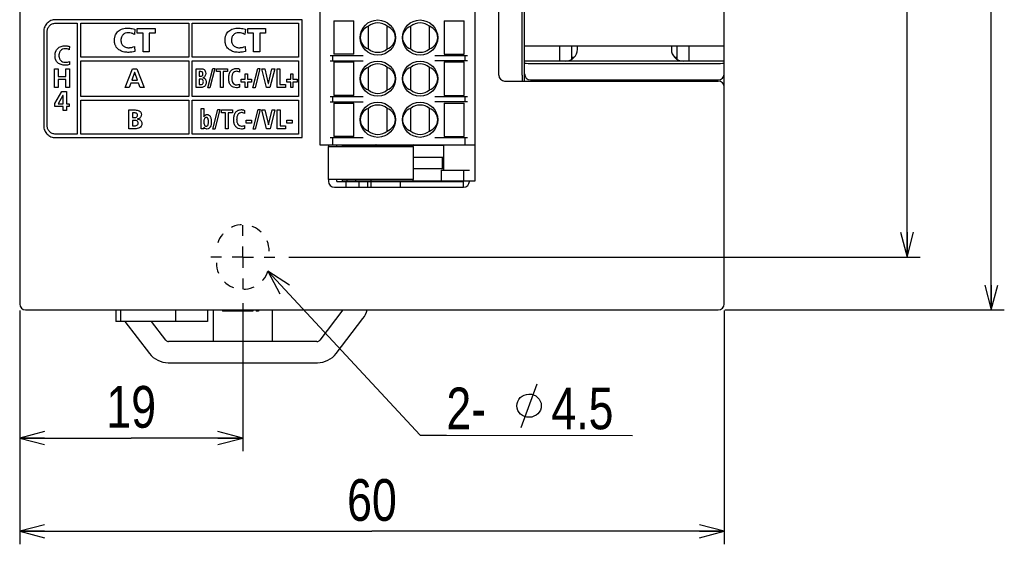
# Model space of a CAD drawing. Extents: x 38 to 249, y 9 to 203.
# Tile 2 of 11: x 58 to 134, y 104 to 144. Entities that reach past the tile are written whole.
import ezdxf

# ---------------------------------------------------------------- set-up
doc = ezdxf.new("R2010")
doc.units = 0
doc.header["$LTSCALE"] = 16.335
doc.linetypes.add('DOT', pattern=[0.2, 0.1, -0.1])
doc.layers.get('0').update_dxf_attribs({"linetype": 'CONTINUOUS'})
doc.styles.get("Standard").update_dxf_attribs({"font": 'txt', "width": 0.8})

# ---------------------------------------------------------------- blocks, each defined once
blk = doc.blocks.new('_OPEN')
at = {"color": 0, "linetype": 'BYBLOCK'}
for p, q in [((0, 0), (-1, 0.263158)), ((-1, -0.263158), (0, 0)), ((-1, 0), (0, 0))]:
    blk.add_line(p, q, dxfattribs=at)
blk = doc.blocks.new('A$C332920EE')
at = {"color": 7, "linetype": 'CONTINUOUS'}
blk.add_line((0.252767, 0), (1.347232, 3.007016), dxfattribs=at)
blk.add_circle((0.8, 1.503508), 0.8, dxfattribs=at)

msp = doc.modelspace()

# ---------------------------------------------------------------- linework, layer by layer
at = {"color": 7, "linetype": 'CONTINUOUS'}
for p, q in [((58.08, 202.075), (58.08, 121.975)), ((112.08, 121.975), (112.08, 202.075)), ((93, 131.425), (93, 188.035)), ((81.075, 185.29), (81.075, 134.17)), ((96.6, 139.525), (96.6, 184.975)), ((94.8, 139.525), (94.8, 184.525)), ((96.78, 139.075), (96.78, 174.625)), ((126.096, 125.575), (126.096, 162.025)), ((132.551, 121.525), (132.551, 162.025)), ((79.725, 143.777), (60.825, 143.777)), ((60.825, 143.508), (62.49, 143.508)), ((62.49, 143.508), (62.49, 135.002)), ((62.76, 143.508), (71.04, 143.508)), ((62.76, 140.898), (62.76, 143.508)), ((71.04, 143.508), (71.04, 140.898)), ((71.31, 143.508), (79.455, 143.508)), ((71.31, 140.898), (71.31, 143.508)), ((79.455, 143.508), (79.455, 140.898)), ((79.725, 134.732), (79.725, 143.777)), ((82.155, 143.688), (83.685, 143.688)), ((82.155, 143.688), (82.155, 141.123)), ((83.685, 141.123), (83.685, 143.688)), ((90.615, 143.688), (92.145, 143.688)), ((90.615, 143.688), (90.615, 141.123)), ((92.145, 141.123), (92.145, 143.688)), ((59.925, 142.877), (59.925, 135.633)), ((60.195, 135.633), (60.195, 142.877)), ((66.908, 143.04), (66.87, 142.651)), ((67.09, 143.102), (68.455, 143.102)), ((67.09, 142.746), (67.09, 143.102)), ((67.533, 142.746), (67.09, 142.746)), ((67.533, 141.303), (67.533, 142.746)), ((68.455, 142.746), (68.012, 142.746)), ((68.012, 142.746), (68.012, 141.303)), ((68.455, 143.102), (68.455, 142.746)), ((75.383, 143.04), (75.344, 142.651)), ((75.564, 143.102), (76.93, 143.102)), ((75.564, 142.746), (75.564, 143.102)), ((76.007, 142.746), (75.564, 142.746)), ((76.007, 141.303), (76.007, 142.746)), ((76.93, 142.746), (76.487, 142.746)), ((76.487, 142.746), (76.487, 141.303)), ((76.93, 143.102), (76.93, 142.746)), ((84.81, 141.541), (84.81, 143.269)), ((86.25, 141.541), (86.25, 143.269)), ((88.05, 141.541), (88.05, 143.269)), ((89.49, 141.541), (89.49, 143.269)), ((61.903, 141.718), (61.882, 141.474)), ((66.888, 141.721), (66.911, 141.344)), ((68.012, 141.303), (67.533, 141.303)), ((75.362, 141.721), (75.385, 141.344)), ((76.487, 141.303), (76.007, 141.303)), ((96.78, 141.775), (112.08, 141.775)), ((99.48, 140.605), (99.48, 141.775)), ((100.38, 141.775), (100.38, 140.726)), ((100.83, 141.505), (100.83, 141.775)), ((108.03, 141.775), (108.03, 141.505)), ((108.48, 140.726), (108.48, 141.775)), ((109.38, 141.775), (109.38, 140.605)), ((61.892, 140.575), (61.905, 140.333)), ((71.04, 140.898), (62.76, 140.898)), ((62.76, 140.627), (71.04, 140.627)), ((62.76, 137.882), (62.76, 140.627)), ((71.04, 140.627), (71.04, 137.882)), ((79.455, 140.898), (71.31, 140.898)), ((71.31, 140.627), (79.455, 140.627)), ((71.31, 137.882), (71.31, 140.627)), ((79.455, 140.627), (79.455, 137.882)), ((81.885, 141.032), (84.398, 141.032)), ((81.885, 140.627), (84.398, 140.627)), ((82.065, 141.032), (82.065, 140.627)), ((83.685, 141.123), (82.155, 141.123)), ((82.155, 140.537), (83.685, 140.537)), ((82.155, 140.537), (82.155, 137.972)), ((83.685, 137.972), (83.685, 140.537)), ((89.902, 141.032), (92.415, 141.032)), ((92.415, 140.627), (89.902, 140.627)), ((90.615, 141.123), (92.145, 141.123)), ((90.615, 140.537), (92.145, 140.537)), ((90.615, 140.537), (90.615, 137.972)), ((92.145, 137.972), (92.145, 140.537)), ((92.235, 140.627), (92.235, 141.032)), ((112.08, 140.605), (96.78, 140.605)), ((97.23, 140.425), (111.63, 140.425)), ((100.572, 140.875), (100.38, 140.875)), ((108.48, 140.875), (108.288, 140.875)), ((60.742, 140.007), (61.031, 140.007)), ((60.742, 138.567), (60.742, 140.007)), ((61.031, 140.007), (61.031, 139.425)), ((61.609, 140.007), (61.897, 140.007)), ((61.609, 139.425), (61.609, 140.007)), ((61.897, 140.007), (61.897, 138.567)), ((66.173, 138.581), (66.735, 140.021)), ((66.889, 139.732), (66.681, 139.138)), ((66.735, 140.021), (67.061, 140.021)), ((66.894, 139.732), (66.889, 139.732)), ((67.102, 139.138), (66.894, 139.732)), ((67.061, 140.021), (67.626, 138.581)), ((71.616, 140.021), (71.993, 140.021)), ((71.616, 138.581), (71.616, 140.021)), ((71.916, 139.794), (71.833, 139.794)), ((71.833, 139.794), (71.833, 139.439)), ((72.497, 138.556), (72.874, 140.046)), ((73.035, 140.046), (72.658, 138.556)), ((72.874, 140.046), (73.035, 140.046)), ((73.164, 140.021), (73.998, 140.021)), ((73.164, 139.794), (73.164, 140.021)), ((73.473, 139.794), (73.164, 139.794)), ((73.473, 138.581), (73.473, 139.794)), ((73.998, 139.794), (73.689, 139.794)), ((73.689, 139.794), (73.689, 138.581)), ((73.998, 140.021), (73.998, 139.794)), ((74.939, 139.986), (74.924, 139.742)), ((75.371, 139.625), (75.532, 139.625)), ((75.371, 139.21), (75.371, 139.625)), ((75.532, 139.625), (75.532, 139.21)), ((75.96, 138.556), (76.337, 140.046)), ((76.498, 140.046), (76.121, 138.556)), ((76.337, 140.046), (76.498, 140.046)), ((76.628, 140.021), (76.86, 140.021)), ((76.999, 138.581), (76.628, 140.021)), ((76.86, 140.021), (77.136, 138.89)), ((77.139, 138.89), (77.413, 140.021)), ((77.628, 140.021), (77.265, 138.581)), ((77.413, 140.021), (77.628, 140.021)), ((77.813, 140.021), (78.03, 140.021)), ((77.813, 138.581), (77.813, 140.021)), ((78.03, 140.021), (78.03, 138.808)), ((78.864, 139.625), (79.024, 139.625)), ((78.864, 139.21), (78.864, 139.625)), ((79.024, 139.625), (79.024, 139.21)), ((84.81, 138.391), (84.81, 140.119)), ((86.25, 138.391), (86.25, 140.119)), ((88.05, 138.391), (88.05, 140.119)), ((89.49, 138.391), (89.49, 140.119)), ((61.031, 139.425), (61.609, 139.425)), ((61.609, 139.198), (61.031, 139.198)), ((61.031, 139.198), (61.031, 138.567)), ((61.609, 138.567), (61.609, 139.198)), ((66.598, 138.911), (66.473, 138.581)), ((67.183, 138.911), (66.598, 138.911)), ((66.681, 139.138), (67.102, 139.138)), ((67.306, 138.581), (67.183, 138.911)), ((71.833, 139.439), (71.921, 139.439)), ((71.935, 139.225), (71.833, 139.225)), ((71.833, 139.225), (71.833, 138.808)), ((72.126, 139.33), (72.126, 139.326)), ((75.059, 139.21), (75.371, 139.21)), ((75.059, 138.996), (75.059, 139.21)), ((75.371, 138.996), (75.059, 138.996)), ((75.371, 138.581), (75.371, 138.996)), ((75.532, 139.21), (75.844, 139.21)), ((75.844, 138.996), (75.532, 138.996)), ((75.532, 138.996), (75.532, 138.581)), ((75.844, 139.21), (75.844, 138.996)), ((77.136, 138.89), (77.139, 138.89)), ((78.552, 139.21), (78.864, 139.21)), ((78.552, 138.996), (78.552, 139.21)), ((78.864, 138.996), (78.552, 138.996)), ((78.864, 138.581), (78.864, 138.996)), ((79.024, 139.21), (79.337, 139.21)), ((79.337, 138.996), (79.024, 138.996)), ((79.024, 138.996), (79.024, 138.581)), ((79.337, 139.21), (79.337, 138.996)), ((95.25, 139.075), (111.63, 139.075)), ((96.6, 139.525), (96.6, 139.075)), ((97.23, 139.165), (111.63, 139.165)), ((99.48, 139.075), (99.48, 139.165)), ((100.38, 139.099), (100.155, 139.075)), ((100.38, 139.165), (100.38, 139.099)), ((101.655, 139.075), (101.64, 139.165)), ((107.67, 139.165), (107.58, 139.075)), ((108.48, 139.099), (108.48, 139.165)), ((108.705, 139.075), (108.48, 139.099)), ((109.38, 139.165), (109.38, 139.075)), ((61.031, 138.567), (60.742, 138.567)), ((60.779, 137.352), (61.318, 138.261)), ((61.318, 138.261), (61.677, 138.261)), ((61.897, 138.567), (61.609, 138.567)), ((61.677, 138.261), (61.677, 137.334)), ((66.473, 138.581), (66.173, 138.581)), ((67.626, 138.581), (67.306, 138.581)), ((71.993, 138.581), (71.616, 138.581)), ((71.833, 138.808), (71.935, 138.808)), ((72.658, 138.556), (72.497, 138.556)), ((73.689, 138.581), (73.473, 138.581)), ((74.932, 138.843), (74.941, 138.601)), ((75.532, 138.581), (75.371, 138.581)), ((76.121, 138.556), (75.96, 138.556)), ((77.265, 138.581), (76.999, 138.581)), ((78.449, 138.581), (77.813, 138.581)), ((78.03, 138.808), (78.449, 138.808)), ((78.449, 138.808), (78.449, 138.581)), ((79.024, 138.581), (78.864, 138.581)), ((61.396, 137.959), (61.039, 137.334)), ((61.4, 137.959), (61.396, 137.959)), ((61.4, 137.334), (61.4, 137.959)), ((71.04, 137.882), (62.76, 137.882)), ((62.76, 137.612), (71.04, 137.612)), ((62.76, 135.002), (62.76, 137.612)), ((71.04, 137.612), (71.04, 135.002)), ((79.455, 137.882), (71.31, 137.882)), ((71.31, 137.612), (79.455, 137.612)), ((71.31, 135.002), (71.31, 137.612)), ((79.455, 137.612), (79.455, 135.002)), ((81.885, 137.882), (84.398, 137.882)), ((81.885, 137.477), (84.398, 137.477)), ((82.065, 137.882), (82.065, 137.477)), ((83.685, 137.972), (82.155, 137.972)), ((82.155, 137.387), (83.685, 137.387)), ((82.155, 137.387), (82.155, 134.822)), ((83.685, 134.822), (83.685, 137.387)), ((89.902, 137.882), (92.415, 137.882)), ((92.415, 137.477), (89.902, 137.477)), ((90.615, 137.972), (92.145, 137.972)), ((90.615, 137.387), (92.145, 137.387)), ((90.615, 137.387), (90.615, 134.822)), ((92.145, 134.822), (92.145, 137.387)), ((92.235, 137.477), (92.235, 137.882)), ((60.779, 137.119), (60.779, 137.352)), ((61.4, 137.119), (60.779, 137.119)), ((61.039, 137.334), (61.4, 137.334)), ((61.4, 136.82), (61.4, 137.119)), ((61.677, 136.82), (61.4, 136.82)), ((61.677, 137.334), (61.86, 137.334)), ((61.86, 137.119), (61.677, 137.119)), ((61.677, 137.119), (61.677, 136.82)), ((61.86, 137.334), (61.86, 137.119)), ((66.436, 136.854), (66.94, 136.854)), ((66.436, 135.414), (66.436, 136.854)), ((66.837, 136.627), (66.725, 136.627)), ((66.725, 136.627), (66.725, 136.272)), ((71.985, 136.962), (72.193, 136.962)), ((71.985, 135.414), (71.985, 136.962)), ((72.193, 136.962), (72.193, 136.34)), ((72.879, 135.389), (73.256, 136.879)), ((73.417, 136.879), (73.04, 135.389)), ((73.256, 136.879), (73.417, 136.879)), ((73.546, 136.854), (74.38, 136.854)), ((73.546, 136.627), (73.546, 136.854)), ((73.855, 136.627), (73.546, 136.627)), ((73.855, 135.414), (73.855, 136.627)), ((74.38, 136.627), (74.071, 136.627)), ((74.071, 136.627), (74.071, 135.414)), ((74.38, 136.854), (74.38, 136.627)), ((75.321, 136.819), (75.306, 136.575)), ((75.971, 135.389), (76.348, 136.879)), ((76.509, 136.879), (76.131, 135.389)), ((76.348, 136.879), (76.509, 136.879)), ((76.639, 136.854), (76.871, 136.854)), ((77.01, 135.414), (76.639, 136.854)), ((76.871, 136.854), (77.147, 135.723)), ((77.15, 135.723), (77.424, 136.854)), ((77.639, 136.854), (77.275, 135.414)), ((77.424, 136.854), (77.639, 136.854)), ((77.824, 136.854), (78.041, 136.854)), ((77.824, 135.414), (77.824, 136.854)), ((78.041, 136.854), (78.041, 135.641)), ((84.81, 135.241), (84.81, 136.969)), ((86.25, 135.241), (86.25, 136.969)), ((88.05, 135.241), (88.05, 136.969)), ((89.49, 135.241), (89.49, 136.969)), ((66.725, 136.272), (66.843, 136.272)), ((66.862, 136.058), (66.725, 136.058)), ((66.725, 136.058), (66.725, 135.641)), ((67.117, 136.163), (67.117, 136.159)), ((72.193, 136.34), (72.196, 136.34)), ((75.438, 136.082), (75.845, 136.082)), ((75.438, 135.855), (75.438, 136.082)), ((75.845, 135.855), (75.438, 135.855)), ((75.845, 136.082), (75.845, 135.855)), ((78.56, 136.082), (78.966, 136.082)), ((78.56, 135.855), (78.56, 136.082)), ((78.966, 135.855), (78.56, 135.855)), ((78.966, 136.082), (78.966, 135.855)), ((66.94, 135.414), (66.436, 135.414)), ((66.725, 135.641), (66.862, 135.641)), ((72.186, 135.414), (71.985, 135.414)), ((72.189, 135.544), (72.186, 135.544)), ((72.186, 135.544), (72.186, 135.414)), ((73.04, 135.389), (72.879, 135.389)), ((74.071, 135.414), (73.855, 135.414)), ((75.314, 135.676), (75.323, 135.434)), ((76.131, 135.389), (75.971, 135.389)), ((77.275, 135.414), (77.01, 135.414)), ((77.147, 135.723), (77.15, 135.723)), ((78.459, 135.414), (77.824, 135.414)), ((78.041, 135.641), (78.459, 135.641)), ((78.459, 135.641), (78.459, 135.414)), ((62.49, 135.002), (60.825, 135.002)), ((60.825, 134.732), (79.725, 134.732)), ((71.04, 135.002), (62.76, 135.002)), ((79.455, 135.002), (71.31, 135.002)), ((81.885, 134.732), (84.399, 134.732)), ((82.065, 134.732), (82.065, 134.17)), ((83.685, 134.822), (82.155, 134.822)), ((89.901, 134.732), (92.415, 134.732)), ((90.615, 134.822), (92.145, 134.822)), ((92.235, 134.17), (92.235, 134.732)), ((81.075, 134.17), (93, 134.17)), ((81.72, 134.044), (88.254, 134.044)), ((81.72, 134.044), (81.72, 131.524)), ((81.75, 134.17), (81.75, 134.044)), ((82.38, 134.044), (82.38, 134.17)), ((82.785, 134.143), (90.57, 134.143)), ((82.785, 134.143), (82.785, 134.044)), ((83.144, 134.143), (83.144, 134.044)), ((88.228, 134.044), (88.228, 134.143)), ((88.254, 131.524), (88.254, 134.044)), ((90.57, 134.17), (90.57, 132.235)), ((88.254, 133.234), (90.482, 133.234)), ((90.482, 132.334), (90.482, 133.234)), ((90.483, 133.234), (90.57, 133.234)), ((90.482, 132.334), (88.254, 132.334)), ((90.39, 132.235), (92.55, 132.235)), ((90.39, 132.235), (90.39, 131.425)), ((90.57, 132.334), (90.483, 132.334)), ((92.106, 132.235), (92.106, 131.425)), ((88.254, 131.524), (81.72, 131.524)), ((81.75, 131.524), (81.75, 131.38)), ((82.38, 131.38), (82.38, 131.524)), ((82.38, 131.38), (92.1, 131.38)), ((82.785, 131.524), (82.785, 131.425)), ((82.785, 131.425), (93, 131.425)), ((83.1, 130.93), (83.1, 131.38)), ((83.144, 131.524), (83.144, 131.425)), ((84.09, 130.93), (84.09, 131.38)), ((85.485, 131.335), (84.765, 131.335)), ((84.765, 130.93), (84.765, 131.335)), ((84.9, 131.425), (84.9, 131.38)), ((84.99, 131.335), (84.99, 130.93)), ((85.485, 131.38), (85.485, 131.335)), ((87.24, 131.38), (87.24, 130.93)), ((88.228, 131.425), (88.228, 131.524)), ((92.1, 130.93), (92.1, 131.425)), ((92.55, 131.38), (92.55, 131.425)), ((82.2, 130.93), (92.1, 130.93)), ((78.707, 125.575), (125.296, 125.575)), ((125.296, 125.575), (127.096, 125.575)), ((58.53, 121.525), (111.63, 121.525)), ((65.46, 121.525), (65.46, 120.625)), ((65.802, 121.525), (65.802, 120.625)), ((70.032, 121.525), (70.032, 120.625)), ((72.471, 121.525), (72.471, 120.625)), ((72.93, 119.095), (72.93, 121.525)), ((73.614, 121.525), (73.614, 121.435)), ((75.18, 122.048), (75.18, 110.691)), ((75.324, 121.525), (75.324, 121.435)), ((75.504, 121.525), (75.504, 121.435)), ((75.764, 121.525), (75.764, 121.435)), ((75.944, 121.525), (75.944, 121.435)), ((76.204, 121.525), (76.204, 121.435)), ((76.384, 121.525), (76.384, 121.435)), ((77.43, 121.525), (77.43, 119.095)), ((82.861, 121.525), (81.077, 119.201)), ((112.13, 121.525), (133.551, 121.525)), ((58.08, 121.475), (58.08, 110.691)), ((58.08, 121.475), (58.08, 103.549)), ((75.504, 121.435), (73.614, 121.435)), ((75.764, 121.435), (75.504, 121.435)), ((75.944, 121.435), (75.764, 121.435)), ((76.384, 121.435), (76.204, 121.435)), ((82.335, 118.179), (84.393, 120.86)), ((112.08, 121.475), (112.08, 103.549)), ((72.471, 120.625), (65.46, 120.625)), ((66.148, 120.625), (68.025, 118.179)), ((69.283, 119.201), (68.19, 120.625)), ((80.863, 119.095), (69.497, 119.095)), ((69.453, 117.475), (80.907, 117.475)), ((58.08, 111.691), (66.63, 111.691)), ((75.18, 111.691), (66.63, 111.691)), ((58.08, 104.549), (85.08, 104.549)), ((112.08, 104.549), (85.08, 104.549))]:
    msp.add_line(p, q, dxfattribs=at)
at = {"color": 7, "linetype": 'DOT', "ltscale": 0.5}
for q in [(75.18, 128.602), (72.153, 125.575), (78.207, 125.575), (75.18, 122.548)]:
    msp.add_line((75.18, 125.575), q, dxfattribs=at)
at = {"color": 7, "linetype": 'CONTINUOUS'}
msp.add_lwpolyline([(78.395, 123.092), (88.788, 111.913), (90.788, 111.913), (105.046, 111.891)], dxfattribs=at)
for centre in [(85.53, 142.405), (88.77, 142.405), (85.53, 139.255), (88.77, 139.255), (85.53, 136.105), (88.77, 136.105)]:
    msp.add_circle(centre, 1.35, dxfattribs=at)
for centre, radius, start, end in [((85.53, 142.405), 1.125, 50.20818, 129.79182), ((88.77, 142.405), 1.125, 50.20818, 129.79182), ((85.53, 142.405), 1.125, 230.20818, 309.79182), ((88.77, 142.405), 1.125, 230.20818, 309.79182), ((99.93, 141.505), 0.9, 270, 0), ((108.93, 141.505), 0.9, 180, 270), ((85.53, 139.255), 1.125, 50.20818, 129.79182), ((88.77, 139.255), 1.125, 50.20818, 129.79182), ((95.25, 139.525), 0.45, 180, 270), ((97.23, 139.615), 0.45, 180, 270), ((111.63, 139.615), 0.45, 270, 0), ((111.63, 138.625), 0.45, 0, 90), ((85.53, 139.255), 1.125, 230.20818, 309.79182), ((88.77, 139.255), 1.125, 230.20818, 309.79182), ((85.53, 136.105), 1.125, 50.20818, 129.79182), ((88.77, 136.105), 1.125, 50.20818, 129.79182), ((85.53, 136.105), 1.125, 230.20818, 309.79182), ((88.77, 136.105), 1.125, 230.20818, 309.79182), ((81.519, 132.871), 2.624, 26.5634, 29.00738), ((82.797, 132.713), 2.609, 30.67793, 33.24042), ((85.418, 133.72), 0.45, 70.05152, 90), ((88.252, 133.72), 0.45, 90, 109.94848), ((82.2, 131.38), 0.45, 180, 270), ((81.525, 132.694), 2.616, 330.98927, 333.43995), ((82.797, 132.855), 2.609, 326.75959, 329.32207), ((92.1, 131.38), 0.45, 270, 0), ((58.53, 121.975), 0.45, 180, 270), ((82.965, 121.956), 1.8, 322.49586, 346.12888), ((111.63, 121.975), 0.45, 270, 0), ((69.497, 119.365), 0.27, 217.50414, 270), ((80.863, 119.365), 0.27, 270, 322.49586), ((69.453, 119.275), 1.8, 217.50414, 270), ((80.907, 119.275), 1.8, 270, 322.49586)]:
    msp.add_arc(centre, radius, start, end, dxfattribs=at)
at = {"color": 7, "linetype": 'DOT', "ltscale": 0.5}
for centre, start, end in [((75.18, 126.025), 0, 180), ((75.18, 125.125), 180, 0)]:
    msp.add_arc(centre, 2.025, start, end, dxfattribs=at)
at = {"color": 7, "linetype": 'CONTINUOUS'}
for centre, major_axis, ratio, start_param, end_param in [((85.175, 142.405), (0.995, 0), 0.93405, 1.94622, 4.336965), ((85.885, 142.405), (0.995, 0), 0.93405, -1.195373, 1.195373), ((88.415, 142.405), (0.995, 0), 0.93405, 1.94622, 4.336965), ((89.125, 142.405), (0.995, 0), 0.93405, 5.087813, 7.478558), ((97.23, 140.455), (0.45, 0), 0.066667, 3.141593, 4.712389), ((111.63, 140.455), (0.45, 0), 0.066667, -1.570796, 0), ((85.175, 139.255), (0.995, 0), 0.93405, 1.94622, 4.336965), ((85.885, 139.255), (0.995, 0), 0.93405, 5.087813, 7.478558), ((88.415, 139.255), (0.995, 0), 0.93405, 1.94622, 4.336965), ((89.125, 139.255), (0.995, 0), 0.93405, 5.087813, 7.478558), ((85.175, 136.105), (0.995, 0), 0.93405, 1.94622, 4.336965), ((85.885, 136.105), (0.995, 0), 0.93405, 5.087813, 7.478558), ((88.415, 136.105), (0.995, 0), 0.93405, 1.94622, 4.336965), ((89.125, 136.105), (0.995, 0), 0.93405, -1.195373, 1.195373), ((85.35, 134.131), (0.45, 0), 0.087489, 7.853982, 9.104468)]:
    msp.add_ellipse(centre, major_axis=major_axis, ratio=ratio, start_param=start_param, end_param=end_param, dxfattribs=at)
for points, knots in [([(60.825, 143.777), (60.706, 143.777), (60.469, 143.73), (60.173, 143.529), (59.973, 143.233), (59.925, 142.996), (59.925, 142.877)], [0, 0, 0, 0, 0.253894, 0.499835, 0.745857, 1, 1, 1, 1]), ([(60.195, 142.877), (60.195, 142.96), (60.228, 143.126), (60.368, 143.334), (60.575, 143.474), (60.741, 143.508), (60.825, 143.508)], [0, 0, 0, 0, 0.254466, 0.50027, 0.745928, 1, 1, 1, 1]), ([(66.378, 141.272), (66.255, 141.272), (66.07, 141.295), (65.838, 141.38), (65.677, 141.473), (65.537, 141.601), (65.448, 141.735), (65.396, 141.858), (65.366, 141.962), (65.351, 142.054), (65.345, 142.133), (65.343, 142.193), (65.345, 142.252), (65.35, 142.326), (65.362, 142.414), (65.386, 142.513), (65.43, 142.634), (65.507, 142.77), (65.633, 142.905), (65.788, 143.008), (66.032, 143.108), (66.236, 143.133), (66.375, 143.133)], [0, 0, 0, 0, 0.117066, 0.17621, 0.235047, 0.294192, 0.355451, 0.387839, 0.421965, 0.458331, 0.477523, 0.497468, 0.515911, 0.533803, 0.568076, 0.60061, 0.631734, 0.690997, 0.748596, 0.806844, 0.867518, 1, 1, 1, 1]), ([(66.401, 142.777), (66.322, 142.777), (66.17, 142.752), (66.011, 142.643), (65.923, 142.528), (65.875, 142.427), (65.85, 142.335), (65.84, 142.256), (65.838, 142.194), (65.841, 142.131), (65.852, 142.051), (65.879, 141.958), (65.933, 141.859), (66.03, 141.748), (66.164, 141.671), (66.315, 141.634), (66.407, 141.627), (66.459, 141.628), (66.469, 141.628)], [0, 0, 0, 0, 0.126422, 0.24184, 0.299532, 0.358723, 0.420503, 0.452699, 0.485892, 0.520588, 0.553758, 0.616372, 0.67574, 0.733791, 0.852247, 0.916066, 0.984152, 1, 1, 1, 1]), ([(66.375, 143.133), (66.42, 143.133), (66.601, 143.123), (66.779, 143.079), (66.908, 143.04)], [0, 0, 0, 0, 0.251475, 1, 1, 1, 1]), ([(66.87, 142.651), (66.797, 142.691), (66.645, 142.757), (66.481, 142.777), (66.401, 142.777)], [0, 0, 0, 0, 0.509243, 1, 1, 1, 1]), ([(74.852, 141.272), (74.73, 141.272), (74.544, 141.295), (74.312, 141.38), (74.151, 141.473), (74.012, 141.601), (73.922, 141.735), (73.87, 141.858), (73.841, 141.962), (73.826, 142.054), (73.819, 142.133), (73.818, 142.193), (73.819, 142.252), (73.824, 142.326), (73.836, 142.414), (73.861, 142.513), (73.904, 142.634), (73.981, 142.77), (74.108, 142.905), (74.262, 143.008), (74.506, 143.108), (74.711, 143.133), (74.849, 143.133)], [0, 0, 0, 0, 0.117066, 0.17621, 0.235047, 0.294192, 0.355451, 0.387839, 0.421965, 0.458331, 0.477523, 0.497468, 0.515911, 0.533803, 0.568076, 0.60061, 0.631734, 0.690997, 0.748596, 0.806844, 0.867518, 1, 1, 1, 1]), ([(74.875, 142.777), (74.797, 142.777), (74.644, 142.752), (74.486, 142.643), (74.398, 142.528), (74.349, 142.427), (74.325, 142.335), (74.315, 142.256), (74.312, 142.194), (74.315, 142.131), (74.326, 142.051), (74.353, 141.958), (74.407, 141.859), (74.504, 141.748), (74.638, 141.671), (74.789, 141.634), (74.881, 141.627), (74.934, 141.628), (74.943, 141.628)], [0, 0, 0, 0, 0.126422, 0.24184, 0.299532, 0.358723, 0.420503, 0.452699, 0.485892, 0.520588, 0.553758, 0.616372, 0.67574, 0.733791, 0.852247, 0.916066, 0.984152, 1, 1, 1, 1]), ([(74.849, 143.133), (74.895, 143.133), (75.076, 143.123), (75.253, 143.079), (75.383, 143.04)], [0, 0, 0, 0, 0.251475, 1, 1, 1, 1]), ([(75.344, 142.651), (75.271, 142.691), (75.12, 142.757), (74.955, 142.777), (74.875, 142.777)], [0, 0, 0, 0, 0.509243, 1, 1, 1, 1]), ([(61.577, 140.288), (61.469, 140.288), (61.31, 140.306), (61.121, 140.382), (61.003, 140.461), (60.908, 140.564), (60.85, 140.669), (60.818, 140.762), (60.799, 140.839), (60.79, 140.906), (60.787, 140.964), (60.786, 141.008), (60.787, 141.053), (60.79, 141.112), (60.799, 141.182), (60.816, 141.262), (60.847, 141.359), (60.902, 141.47), (60.994, 141.582), (61.111, 141.67), (61.302, 141.757), (61.465, 141.778), (61.577, 141.778)], [0, 0, 0, 0, 0.131266, 0.190442, 0.246884, 0.302632, 0.36025, 0.390676, 0.422607, 0.456368, 0.474034, 0.49227, 0.510807, 0.528851, 0.563554, 0.596603, 0.628237, 0.688251, 0.746006, 0.80397, 0.864467, 1, 1, 1, 1]), ([(61.57, 141.551), (61.502, 141.551), (61.369, 141.527), (61.233, 141.428), (61.159, 141.325), (61.118, 141.235), (61.097, 141.153), (61.089, 141.083), (61.087, 141.029), (61.089, 140.975), (61.097, 140.907), (61.117, 140.825), (61.158, 140.737), (61.233, 140.634), (61.372, 140.537), (61.507, 140.515), (61.577, 140.515)], [0, 0, 0, 0, 0.12878, 0.246915, 0.306546, 0.367999, 0.432179, 0.465548, 0.499851, 0.533903, 0.566961, 0.630383, 0.69101, 0.74995, 0.868077, 1, 1, 1, 1]), ([(61.882, 141.474), (61.833, 141.502), (61.731, 141.543), (61.622, 141.551), (61.57, 141.551)], [0, 0, 0, 0, 0.523922, 1, 1, 1, 1]), ([(61.577, 141.778), (61.602, 141.778), (61.713, 141.772), (61.823, 141.749), (61.903, 141.718)], [0, 0, 0, 0, 0.229524, 1, 1, 1, 1]), ([(66.911, 141.344), (66.836, 141.326), (66.661, 141.284), (66.48, 141.272), (66.378, 141.272)], [0, 0, 0, 0, 0.428754, 1, 1, 1, 1]), ([(66.469, 141.628), (66.479, 141.629), (66.508, 141.63), (66.577, 141.636), (66.709, 141.659), (66.818, 141.693), (66.888, 141.721)], [0, 0, 0, 0, 0.068521, 0.205793, 0.478926, 1, 1, 1, 1]), ([(75.385, 141.344), (75.311, 141.326), (75.135, 141.284), (74.955, 141.272), (74.852, 141.272)], [0, 0, 0, 0, 0.428754, 1, 1, 1, 1]), ([(74.943, 141.628), (74.953, 141.629), (74.983, 141.63), (75.051, 141.636), (75.183, 141.659), (75.293, 141.693), (75.362, 141.721)], [0, 0, 0, 0, 0.068521, 0.205793, 0.478926, 1, 1, 1, 1]), ([(61.577, 140.515), (61.635, 140.515), (61.742, 140.527), (61.849, 140.552), (61.892, 140.575)], [0, 0, 0, 0, 0.544318, 1, 1, 1, 1]), ([(72.125, 139.615), (72.125, 139.648), (72.119, 139.708), (72.061, 139.773), (71.989, 139.793), (71.941, 139.794), (71.916, 139.794)], [0, 0, 0, 0, 0.315662, 0.543695, 0.766066, 1, 1, 1, 1]), ([(71.993, 140.021), (72.072, 140.021), (72.208, 139.992), (72.327, 139.832), (72.341, 139.716), (72.341, 139.652)], [0, 0, 0, 0, 0.412126, 0.660517, 1, 1, 1, 1]), ([(72.341, 139.652), (72.341, 139.578), (72.316, 139.466), (72.218, 139.364), (72.157, 139.337), (72.126, 139.33)], [0, 0, 0, 0, 0.534519, 0.768087, 1, 1, 1, 1]), ([(74.695, 138.556), (74.614, 138.556), (74.492, 138.575), (74.352, 138.652), (74.263, 138.732), (74.193, 138.836), (74.151, 138.938), (74.127, 139.03), (74.113, 139.107), (74.107, 139.175), (74.104, 139.232), (74.103, 139.276), (74.104, 139.321), (74.106, 139.38), (74.113, 139.449), (74.125, 139.529), (74.148, 139.626), (74.188, 139.735), (74.257, 139.847), (74.343, 139.936), (74.484, 140.023), (74.611, 140.046), (74.695, 140.046)], [0, 0, 0, 0, 0.113488, 0.167077, 0.221162, 0.278222, 0.34071, 0.374722, 0.410886, 0.449425, 0.469653, 0.49055, 0.511793, 0.532457, 0.572099, 0.609604, 0.645115, 0.710774, 0.770769, 0.827213, 0.882612, 1, 1, 1, 1]), ([(74.691, 139.819), (74.639, 139.819), (74.531, 139.791), (74.435, 139.691), (74.382, 139.591), (74.351, 139.502), (74.336, 139.42), (74.33, 139.351), (74.328, 139.297), (74.33, 139.244), (74.336, 139.175), (74.351, 139.095), (74.381, 139.006), (74.434, 138.907), (74.534, 138.809), (74.642, 138.783), (74.695, 138.783)], [0, 0, 0, 0, 0.110755, 0.223554, 0.285722, 0.352536, 0.424176, 0.461807, 0.500602, 0.539115, 0.576397, 0.647191, 0.713066, 0.774382, 0.886671, 1, 1, 1, 1]), ([(74.924, 139.742), (74.888, 139.769), (74.814, 139.81), (74.729, 139.819), (74.691, 139.819)], [0, 0, 0, 0, 0.535281, 1, 1, 1, 1]), ([(74.695, 140.046), (74.714, 140.046), (74.798, 140.04), (74.882, 140.016), (74.939, 139.986)], [0, 0, 0, 0, 0.226084, 1, 1, 1, 1]), ([(71.921, 139.439), (71.944, 139.439), (71.991, 139.443), (72.06, 139.466), (72.116, 139.527), (72.125, 139.584), (72.125, 139.615)], [0, 0, 0, 0, 0.231203, 0.462449, 0.699081, 1, 1, 1, 1]), ([(72.157, 139.008), (72.157, 139.046), (72.15, 139.114), (72.076, 139.214), (71.987, 139.225), (71.935, 139.225)], [0, 0, 0, 0, 0.323774, 0.558452, 1, 1, 1, 1]), ([(71.935, 138.808), (71.986, 138.808), (72.07, 138.82), (72.148, 138.909), (72.157, 138.973), (72.157, 139.008)], [0, 0, 0, 0, 0.453891, 0.692659, 1, 1, 1, 1]), ([(72.373, 138.998), (72.373, 138.924), (72.357, 138.792), (72.224, 138.615), (72.077, 138.581), (71.993, 138.581)], [0, 0, 0, 0, 0.350322, 0.603147, 1, 1, 1, 1]), ([(72.126, 139.326), (72.161, 139.321), (72.23, 139.298), (72.343, 139.196), (72.373, 139.076), (72.373, 138.998)], [0, 0, 0, 0, 0.238604, 0.474719, 1, 1, 1, 1]), ([(74.695, 138.783), (74.739, 138.783), (74.821, 138.795), (74.9, 138.821), (74.932, 138.843)], [0, 0, 0, 0, 0.536979, 1, 1, 1, 1]), ([(67.115, 136.448), (67.115, 136.482), (67.104, 136.548), (67.025, 136.608), (66.934, 136.626), (66.87, 136.627), (66.837, 136.627)], [0, 0, 0, 0, 0.269482, 0.49265, 0.737086, 1, 1, 1, 1]), ([(66.94, 136.854), (66.99, 136.854), (67.094, 136.846), (67.248, 136.799), (67.381, 136.676), (67.404, 136.55), (67.404, 136.485)], [0, 0, 0, 0, 0.226309, 0.46527, 0.706494, 1, 1, 1, 1]), ([(75.077, 135.389), (74.996, 135.389), (74.874, 135.408), (74.734, 135.485), (74.645, 135.565), (74.575, 135.669), (74.533, 135.771), (74.509, 135.863), (74.495, 135.94), (74.489, 136.008), (74.486, 136.065), (74.485, 136.109), (74.486, 136.154), (74.488, 136.213), (74.495, 136.282), (74.507, 136.362), (74.53, 136.459), (74.57, 136.568), (74.639, 136.68), (74.725, 136.769), (74.866, 136.856), (74.993, 136.879), (75.077, 136.879)], [0, 0, 0, 0, 0.113488, 0.167077, 0.221162, 0.278222, 0.34071, 0.374722, 0.410886, 0.449425, 0.469653, 0.49055, 0.511793, 0.532457, 0.572099, 0.609604, 0.645115, 0.710774, 0.770769, 0.827213, 0.882612, 1, 1, 1, 1]), ([(75.073, 136.652), (75.021, 136.652), (74.913, 136.624), (74.817, 136.524), (74.764, 136.424), (74.733, 136.335), (74.718, 136.253), (74.712, 136.184), (74.71, 136.13), (74.712, 136.077), (74.718, 136.008), (74.733, 135.928), (74.763, 135.84), (74.816, 135.741), (74.916, 135.642), (75.024, 135.616), (75.077, 135.616)], [0, 0, 0, 0, 0.110755, 0.223554, 0.285722, 0.352536, 0.424176, 0.461807, 0.500602, 0.539115, 0.576397, 0.647191, 0.713066, 0.774382, 0.886671, 1, 1, 1, 1]), ([(75.306, 136.575), (75.27, 136.602), (75.195, 136.643), (75.111, 136.652), (75.073, 136.652)], [0, 0, 0, 0, 0.535281, 1, 1, 1, 1]), ([(75.077, 136.879), (75.096, 136.879), (75.18, 136.873), (75.264, 136.849), (75.321, 136.819)], [0, 0, 0, 0, 0.226084, 1, 1, 1, 1]), ([(66.843, 136.272), (66.874, 136.272), (66.936, 136.276), (67.024, 136.298), (67.1, 136.354), (67.115, 136.416), (67.115, 136.448)], [0, 0, 0, 0, 0.259047, 0.51106, 0.742757, 1, 1, 1, 1]), ([(67.159, 135.841), (67.159, 135.88), (67.147, 135.954), (67.066, 136.028), (66.967, 136.054), (66.897, 136.058), (66.862, 136.058)], [0, 0, 0, 0, 0.277329, 0.503588, 0.742779, 1, 1, 1, 1]), ([(67.404, 136.485), (67.404, 136.445), (67.392, 136.367), (67.309, 136.231), (67.194, 136.177), (67.117, 136.163)], [0, 0, 0, 0, 0.257337, 0.497327, 1, 1, 1, 1]), ([(67.117, 136.159), (67.204, 136.15), (67.335, 136.099), (67.432, 135.956), (67.448, 135.873), (67.448, 135.831)], [0, 0, 0, 0, 0.5138, 0.751945, 1, 1, 1, 1]), ([(72.371, 136.287), (72.366, 136.286), (72.353, 136.285), (72.326, 136.277), (72.292, 136.256), (72.26, 136.219), (72.226, 136.156), (72.201, 136.064), (72.194, 135.987), (72.194, 135.948)], [0, 0, 0, 0, 0.038665, 0.094103, 0.203719, 0.319781, 0.445745, 0.720832, 1, 1, 1, 1]), ([(72.194, 135.948), (72.194, 135.909), (72.2, 135.831), (72.227, 135.723), (72.28, 135.63), (72.346, 135.604), (72.376, 135.604)], [0, 0, 0, 0, 0.276381, 0.547455, 0.783055, 1, 1, 1, 1]), ([(72.196, 136.34), (72.209, 136.364), (72.238, 136.408), (72.284, 136.453), (72.325, 136.478), (72.359, 136.492), (72.389, 136.498), (72.414, 136.501), (72.442, 136.502), (72.477, 136.5), (72.53, 136.488), (72.591, 136.46), (72.65, 136.405), (72.696, 136.334), (72.729, 136.25), (72.752, 136.157), (72.765, 136.055), (72.769, 135.948), (72.765, 135.842), (72.748, 135.71), (72.718, 135.606), (72.683, 135.542), (72.678, 135.533)], [0, 0, 0, 0, 0.056439, 0.107308, 0.131732, 0.156245, 0.181568, 0.194778, 0.208472, 0.238825, 0.267325, 0.321198, 0.374963, 0.431862, 0.493438, 0.559952, 0.630857, 0.705134, 0.779349, 0.85062, 0.979802, 1, 1, 1, 1]), ([(72.376, 135.604), (72.407, 135.604), (72.472, 135.631), (72.512, 135.707), (72.533, 135.775), (72.544, 135.833), (72.549, 135.881), (72.551, 135.92), (72.551, 135.948), (72.551, 135.976), (72.549, 136.014), (72.544, 136.061), (72.533, 136.117), (72.517, 136.17), (72.495, 136.217), (72.465, 136.255), (72.433, 136.277), (72.403, 136.286), (72.385, 136.287), (72.374, 136.287), (72.371, 136.287)], [0, 0, 0, 0, 0.107295, 0.224987, 0.291576, 0.361068, 0.430926, 0.465099, 0.498257, 0.530367, 0.56359, 0.631814, 0.699986, 0.765512, 0.826484, 0.882343, 0.935058, 0.961992, 0.990529, 1, 1, 1, 1]), ([(59.925, 135.633), (59.925, 135.514), (59.973, 135.277), (60.173, 134.981), (60.469, 134.78), (60.706, 134.732), (60.825, 134.732)], [0, 0, 0, 0, 0.254143, 0.500165, 0.746106, 1, 1, 1, 1]), ([(60.825, 135.002), (60.741, 135.002), (60.575, 135.035), (60.368, 135.176), (60.228, 135.383), (60.195, 135.549), (60.195, 135.633)], [0, 0, 0, 0, 0.254072, 0.49973, 0.745534, 1, 1, 1, 1]), ([(66.862, 135.641), (66.896, 135.641), (66.964, 135.645), (67.061, 135.671), (67.143, 135.736), (67.159, 135.806), (67.159, 135.841)], [0, 0, 0, 0, 0.256557, 0.505766, 0.737741, 1, 1, 1, 1]), ([(67.448, 135.831), (67.448, 135.756), (67.42, 135.613), (67.27, 135.475), (67.103, 135.423), (66.992, 135.414), (66.94, 135.414)], [0, 0, 0, 0, 0.304025, 0.550793, 0.788447, 1, 1, 1, 1]), ([(72.434, 135.389), (72.388, 135.389), (72.285, 135.415), (72.215, 135.495), (72.189, 135.544)], [0, 0, 0, 0, 0.455592, 1, 1, 1, 1]), ([(72.678, 135.533), (72.655, 135.495), (72.59, 135.418), (72.488, 135.389), (72.434, 135.389)], [0, 0, 0, 0, 0.449086, 1, 1, 1, 1]), ([(75.077, 135.616), (75.121, 135.616), (75.203, 135.628), (75.282, 135.654), (75.314, 135.676)], [0, 0, 0, 0, 0.536979, 1, 1, 1, 1])]:
    msp.add_open_spline(points, degree=3, knots=knots, dxfattribs=at)
for points in [[(61.905, 140.333), (61.797, 140.308), (61.687, 140.288), (61.577, 140.288)], [(74.941, 138.601), (74.862, 138.576), (74.779, 138.556), (74.695, 138.556)], [(75.323, 135.434), (75.244, 135.409), (75.161, 135.389), (75.077, 135.389)]]:
    msp.add_open_spline(points, degree=3, dxfattribs=at)

# ---------------------------------------------------------------- block references
at = {"color": 7, "linetype": 'CONTINUOUS', "xscale": 1.9, "yscale": 1.9, "zscale": 1.9}
for p, rotation in [((126.096, 125.575), 270), ((77.101, 124.484), 132.914941), ((132.551, 121.525), 270), ((58.08, 111.691), 180), ((58.08, 104.549), 180)]:
    msp.add_blockref('_OPEN', p, dxfattribs=dict(at, rotation=rotation))
at = {"xscale": 1.171943, "yscale": 1.111353, "zscale": 1.171943, "rotation": 0.881023}
msp.add_blockref('A$C332920EE', (96.211, 112.492), dxfattribs=at)
at = {"color": 7, "linetype": 'CONTINUOUS', "xscale": 1.9, "yscale": 1.9, "zscale": 1.9}
for p in [(75.18, 111.691), (112.08, 104.549)]:
    msp.add_blockref('_OPEN', p, dxfattribs=at)

# ---------------------------------------------------------------- texts
at = {"color": 7, "linetype": 'CONTINUOUS', "width": 0.8}
for s, p in [('2-', (90.788, 112.372)), ('4.5', (98.834, 112.372))]:
    msp.add_text(s, height=3.2, dxfattribs=at).set_placement(p)
at = {"color": 7, "linetype": 'CONTINUOUS', "char_height": 3.2, "width": 5.12, "attachment_point": 2}
for s, insert in [('19', (66.63, 115.691)), ('60', (85.08, 108.549))]:
    msp.add_mtext(s, dxfattribs=dict(at, insert=insert))

doc.saveas('drawing.dxf')
